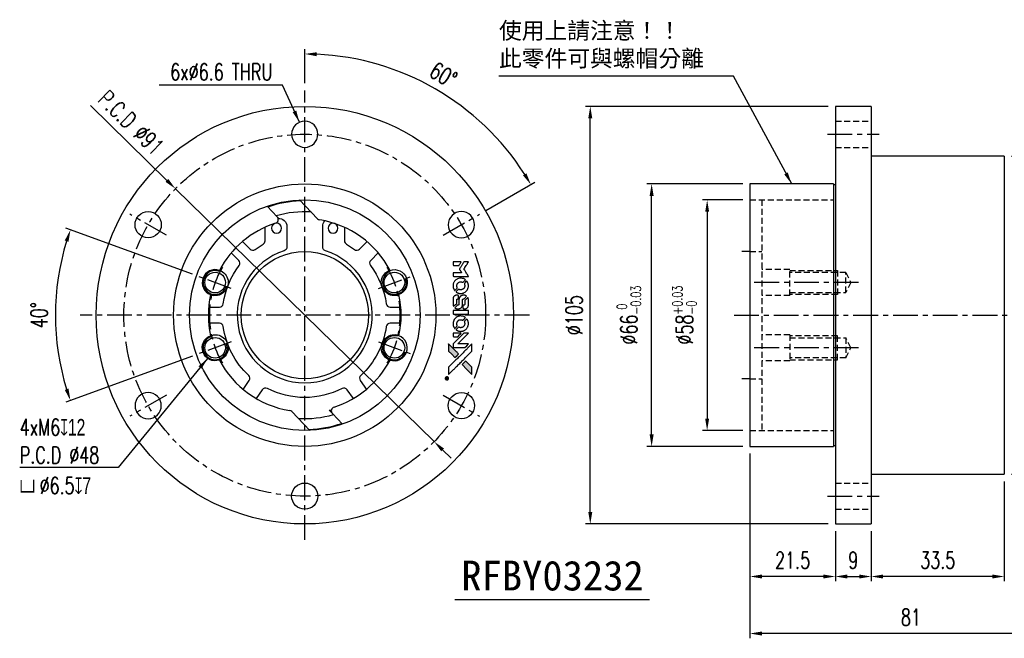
# Model space of a CAD drawing. Header units: millimetres. Extents: x -72 to 466, y -81 to 87.
# Tile 1 of 2: x -72 to 176, y -81 to 74. Entities that reach past the tile are written whole.
import ezdxf
from ezdxf.enums import TextEntityAlignment as Align

# ---------------------------------------------------------------- set-up
doc = ezdxf.new("R2010")
doc.units = ezdxf.units.MM
doc.linetypes.add('CENTER', pattern=[2, 1.25, -0.25, 0.25, -0.25])
doc.linetypes.add('DASHED', pattern=[0.75, 0.5, -0.25])
for name, color, linetype in [('CHA', 7, 'Continuous'), ('CL', 1, 'CENTER'), ('DIM', 4, 'Continuous'), ('HID', 2, 'DASHED'), ('OUT', 3, 'Continuous')]:
    doc.layers.add(name, color=color, linetype=linetype)
doc.styles.add('DIM-7', font='SIMPLEX.shx', dxfattribs={"width": 0.7, "bigfont": 'chineset.shx'})
doc.styles.add('T', font='kaiu.ttf')
doc.dimstyles.new('CNS', dxfattribs={"dimtxt": 3.5, "dimasz": 2.5, "dimexe": 1, "dimexo": 1.5, "dimgap": 0.09, "dimtad": 0, "dimdsep": 46, "dimtxsty": 'DIM-7', "dimcen": 0.09, "dimclrd": 1, "dimclre": 1, "dimclrt": 4, "dimadec": 0, "dimazin": 0, "dimtfac": 1, "dimtix": 1, "dimtmove": 2, "dimatfit": 3, "dimfxl": 1, "dimtvp": 0.971429, "dimtolj": 1, "dimarcsym": 0})

# ---------------------------------------------------------------- blocks, each defined once
blk = doc.blocks.new('*D0')
at = {"layer": 'DEFPOINTS', "color": 0}
for p in [(112, 29), (101.24, -29), (112, -29)]:
    blk.add_point(p, dxfattribs=at)
at = {"layer": 'DIM', "color": 0, "lineweight": -2}
for p, q in [((110.2, 29), (100.04, 29)), ((101.24, 26), (101.24, -26)), ((110.2, -29), (100.04, -29))]:
    blk.add_line(p, q, dxfattribs=at)
at = {"layer": 'DIM', "color": 0}
for points in [[(100.74, 26), (101.74, 26), (101.24, 29)], [(100.74, -26), (101.74, -26), (101.24, -29)]]:
    blk.add_solid(points, dxfattribs=at)
at = {"layer": 'DIM', "color": 0, "insert": (95.53, 0), "char_height": 4.2, "attachment_point": 5, "rotation": 90, "style": 'DIM-7'}
blk.add_mtext('\\A1;%%C58{\\H2.52;\\S+0.03^ -0;}', dxfattribs=at)
blk = doc.blocks.new('*D1')
at = {"layer": 'DEFPOINTS', "color": 0}
for p in [(87.27, 33), (112, 33), (112, -33)]:
    blk.add_point(p, dxfattribs=at)
at = {"layer": 'DIM', "color": 0, "lineweight": -2}
for p, q in [((110.2, 33), (86.07, 33)), ((87.27, -30), (87.27, 30)), ((110.2, -33), (86.07, -33))]:
    blk.add_line(p, q, dxfattribs=at)
at = {"layer": 'DIM', "color": 0}
for points in [[(86.77, 30), (87.77, 30), (87.27, 33)], [(86.77, -30), (87.77, -30), (87.27, -33)]]:
    blk.add_solid(points, dxfattribs=at)
at = {"layer": 'DIM', "color": 0, "insert": (81.56, 0), "char_height": 4.2, "attachment_point": 5, "rotation": 90, "style": 'DIM-7'}
blk.add_mtext('\\A1;%%C66{\\H2.52;\\S 0^ -0.03;}', dxfattribs=at)
blk = doc.blocks.new('*D2')
at = {"layer": 'DEFPOINTS', "color": 0}
for p in [(71.83, 52.5), (133.5, 52.5), (133.5, -52.5)]:
    blk.add_point(p, dxfattribs=at)
at = {"layer": 'DIM', "color": 0, "lineweight": -2}
for p, q in [((131.7, 52.5), (70.63, 52.5)), ((71.83, -49.5), (71.83, 49.5)), ((131.7, -52.5), (70.63, -52.5))]:
    blk.add_line(p, q, dxfattribs=at)
at = {"layer": 'DIM', "color": 0}
for points in [[(71.33, 49.5), (72.33, 49.5), (71.83, 52.5)], [(71.33, -49.5), (72.33, -49.5), (71.83, -52.5)]]:
    blk.add_solid(points, dxfattribs=at)
at = {"layer": 'DIM', "color": 0, "insert": (67.75, 0), "char_height": 4.2, "attachment_point": 5, "rotation": 90, "style": 'DIM-7'}
blk.add_mtext('\\A1;%%C105', dxfattribs=at)
blk = doc.blocks.new('*D3')
at = {"layer": 'DEFPOINTS', "color": 0}
for p in [(112, -33), (133.5, -52.5), (112, -65.71)]:
    blk.add_point(p, dxfattribs=at)
at = {"layer": 'DIM', "color": 0, "lineweight": -2}
for p, q in [((112, -34.8), (112, -66.91)), ((133.5, -54.3), (133.5, -66.91)), ((130.5, -65.71), (115, -65.71))]:
    blk.add_line(p, q, dxfattribs=at)
at = {"layer": 'DIM', "color": 0}
for points in [[(115, -65.21), (115, -66.21), (112, -65.71)], [(130.5, -65.21), (130.5, -66.21), (133.5, -65.71)]]:
    blk.add_solid(points, dxfattribs=at)
at = {"layer": 'DIM', "color": 0, "insert": (122.75, -61.63), "char_height": 4.2, "attachment_point": 5, "style": 'DIM-7'}
blk.add_mtext('\\A1;21.5', dxfattribs=at)
blk = doc.blocks.new('*D4')
at = {"layer": 'DEFPOINTS', "color": 0}
for p in [(133.5, -52.5), (142.5, -52.5), (142.5, -65.71)]:
    blk.add_point(p, dxfattribs=at)
at = {"layer": 'DIM', "color": 0, "lineweight": -2}
for p, q in [((133.5, -54.3), (133.5, -66.91)), ((142.5, -54.3), (142.5, -66.91)), ((136.5, -65.71), (139.5, -65.71))]:
    blk.add_line(p, q, dxfattribs=at)
at = {"layer": 'DIM', "color": 0}
for points in [[(136.5, -65.21), (136.5, -66.21), (133.5, -65.71)], [(139.5, -65.21), (139.5, -66.21), (142.5, -65.71)]]:
    blk.add_solid(points, dxfattribs=at)
at = {"layer": 'DIM', "color": 0, "insert": (138, -61.63), "char_height": 4.2, "attachment_point": 5, "style": 'DIM-7'}
blk.add_mtext('\\A1;9', dxfattribs=at)
blk = doc.blocks.new('*D5')
at = {"layer": 'DEFPOINTS', "color": 0}
for p in [(176, -40), (142.5, -52.5), (142.5, -65.71)]:
    blk.add_point(p, dxfattribs=at)
at = {"layer": 'DIM', "color": 0, "lineweight": -2}
for p, q in [((176, -41.8), (176, -66.91)), ((142.5, -54.3), (142.5, -66.91)), ((173, -65.71), (145.5, -65.71))]:
    blk.add_line(p, q, dxfattribs=at)
at = {"layer": 'DIM', "color": 0}
for points in [[(145.5, -65.21), (145.5, -66.21), (142.5, -65.71)], [(173, -65.21), (173, -66.21), (176, -65.71)]]:
    blk.add_solid(points, dxfattribs=at)
at = {"layer": 'DIM', "color": 0, "insert": (159.25, -61.63), "char_height": 4.2, "attachment_point": 5, "style": 'DIM-7'}
blk.add_mtext('\\A1;33.5', dxfattribs=at)
blk = doc.blocks.new('*D6')
at = {"layer": 'DEFPOINTS', "color": 0}
for p in [(193, -29), (112, -33), (112, -80.05)]:
    blk.add_point(p, dxfattribs=at)
at = {"layer": 'DIM', "color": 0, "lineweight": -2}
for p, q in [((193, -30.8), (193, -81.25)), ((112, -34.8), (112, -81.25)), ((190, -80.05), (115, -80.05))]:
    blk.add_line(p, q, dxfattribs=at)
at = {"layer": 'DIM', "color": 0}
for points in [[(115, -79.55), (115, -80.55), (112, -80.05)], [(190, -79.55), (190, -80.55), (193, -80.05)]]:
    blk.add_solid(points, dxfattribs=at)
at = {"layer": 'DIM', "color": 0, "insert": (152.5, -75.97), "char_height": 4.2, "attachment_point": 5, "style": 'DIM-7'}
blk.add_mtext('\\A1;81', dxfattribs=at)
blk = doc.blocks.new('*D8')
at = {"layer": 'DEFPOINTS', "color": 0}
for p in [(176, 40), (223.24, 40), (176, -40)]:
    blk.add_point(p, dxfattribs=at)
at = {"layer": 'DIM', "color": 0, "lineweight": -2}
for p, q in [((177.8, 40), (224.44, 40)), ((223.24, -37), (223.24, 37)), ((177.8, -40), (224.44, -40))]:
    blk.add_line(p, q, dxfattribs=at)
at = {"layer": 'DIM', "color": 0}
for points in [[(222.74, 37), (223.74, 37), (223.24, 40)], [(222.74, -37), (223.74, -37), (223.24, -40)]]:
    blk.add_solid(points, dxfattribs=at)
at = {"layer": 'DIM', "color": 0, "insert": (217.53, 0), "char_height": 4.2, "attachment_point": 5, "rotation": 90, "style": 'DIM-7'}
blk.add_mtext('\\A1;%%C80{\\H2.52;\\S 0^ -0.007;}', dxfattribs=at)
blk = doc.blocks.new('*D9')
at = {"layer": 'DEFPOINTS', "color": 0}
for p in [(-26.55, 9.66), (-62.32, 7.28), (-18.51, 6.74), (-18.51, -6.74), (-26.55, -9.66)]:
    blk.add_point(p, dxfattribs=at)
at = {"layer": 'DIM', "color": 0, "lineweight": -2}
for p, q in [((-28.24, 10.28), (-60.09, 21.87)), ((-28.24, -10.28), (-60.09, -21.87))]:
    blk.add_line(p, q, dxfattribs=at)
blk.add_arc((0, 0), 62.75, 162.7396, 197.2604, dxfattribs=at)
at = {"layer": 'DIM', "color": 0}
for points in [[(-60.39, 18.78), (-59.45, 18.46), (-58.96, 21.46)], [(-59.45, -18.46), (-60.39, -18.78), (-58.96, -21.46)]]:
    blk.add_solid(points, dxfattribs=at)
at = {"layer": 'DIM', "color": 0, "insert": (-66.83, 0), "char_height": 4.2, "attachment_point": 5, "rotation": 90, "style": 'DIM-7'}
blk.add_mtext('\\A1;40°', dxfattribs=at)
blk = doc.blocks.new('*D10')
at = {"layer": 'DEFPOINTS', "color": 0}
for p in [(0, 56.5), (42.22, 50.32), (43.99, 25.4), (34.81, 20.1), (0, -56.5)]:
    blk.add_point(p, dxfattribs=at)
at = {"layer": 'DIM', "color": 0, "lineweight": -2}
for p, q in [((0, 58.3), (0, 66.89)), ((45.55, 26.3), (57.92, 33.44))]:
    blk.add_line(p, q, dxfattribs=at)
blk.add_arc((0, 0), 65.69, 32.6171, 87.3829, dxfattribs=at)
at = {"layer": 'DIM', "color": 0}
for points in [[(2.99, 65.12), (3.01, 66.12), (0, 65.69)], [(55.75, 35.67), (54.9, 35.15), (56.89, 32.84)]]:
    blk.add_solid(points, dxfattribs=at)
at = {"layer": 'DIM', "color": 0, "insert": (34.88, 60.42), "char_height": 4.2, "attachment_point": 5, "rotation": 330, "style": 'DIM-7'}
blk.add_mtext('\\A1;60°', dxfattribs=at)
blk = doc.blocks.new('*D11')
at = {"layer": 'DEFPOINTS', "color": 0}
for p in [(-32.55, 31.8), (32.55, -31.8)]:
    blk.add_point(p, dxfattribs=at)
at = {"layer": 'DIM', "color": 0, "lineweight": -2}
for p, q in [((-53.94, 52.7), (-34.69, 33.89)), ((32.55, -31.8), (-32.55, 31.8)), ((34.69, -33.89), (36.84, -35.99))]:
    blk.add_line(p, q, dxfattribs=at)
at = {"layer": 'DIM', "color": 0}
for points in [[(-34.34, 34.25), (-35.04, 33.53), (-32.55, 31.8)], [(35.04, -33.53), (34.34, -34.25), (32.55, -31.8)]]:
    blk.add_solid(points, dxfattribs=at)
at = {"layer": 'DIM', "color": 0, "insert": (-43.71, 48.4), "char_height": 4.2, "attachment_point": 5, "rotation": 315.6679, "style": 'DIM-7'}
blk.add_mtext('\\A1;P.C.D ∅91', dxfattribs=at)
blk = doc.blocks.new('A$C4a83a9b0')
at = {"linetype": 'Continuous'}
h = blk.add_hatch(color=256, dxfattribs=at)
h.dxf.hatch_style = 1
h.paths.add_polyline_path([(3147, 747), (3045, 747), (2943, 747), (2856, 658, 0.000288), (2822, 624, 0.000479), (2794, 596, 0.000013), (2768, 570, 0.197177), (2768, 570, 0.197497), (2768, 569, 0.00004), (2783, 554, 0.000834), (2799, 538, 0.000506), (2818, 519), (2869, 468), (3008, 607)])
h.paths.add_polyline_path([(2670, 271), (2620, 321, 0.000476), (2601, 340, 0.000789), (2584, 357, 0.000035), (2569, 371, 0.19758), (2569, 372, 0.198396), (2569, 371, 0.000019), (2549, 351, 0.000582), (2526, 329, 0.000351), (2500, 303, 0.000108), (2389, 191, 0.000692), (2332, 134, 0.000077), (2294, 95, 0.197527), (2293, 94, 0.410182), (2294, 93, 0.000493), (2314, 93, 0.002424), (2343, 93, 0.000529), (2393, 93), (2493, 93), (2581, 182)])
for points in [[(0, 584), (0, 519), (18, 508, -0.000297), (29, 501, -0.000037), (52, 487, -0.000043), (80, 470, -0.000036), (111, 451, 0.000044), (140, 433, 0.000063), (166, 417, 0.000035), (188, 404, 0.0009), (194, 400), (203, 395), (214, 402, 0.001175), (221, 406, 0.000208), (233, 413, 0.000225), (247, 422, 0.000203), (262, 432, -0.000711), (276, 440, -0.001119), (288, 448, -0.000263), (299, 455, -0.04589), (300, 455, -0.519312), (301, 454, -0.001914), (302, 437, -0.003124), (302, 408, -0.000285), (302, 337), (302, 219), (343, 219, 0.001727), (373, 219, 0.025279), (383, 219, 0.073886), (390, 221, 0.07426), (395, 224, 0.03264), (396, 225, 0.01784), (398, 227, 0.017712), (399, 229, 0.026854), (400, 231), (403, 235), (403, 442), (403, 649), (401, 647, -0.004595), (399, 646, -0.00016), (393, 642, -0.000298), (385, 638, -0.000208), (377, 633, 0.000986), (352, 617, 0.00025), (312, 592, 0.000268), (270, 566, 0.000436), (234, 543, -0.002932), (222, 535, -0.004718), (212, 529, -0.001113), (203, 524, -0.227179), (202, 524, -0.045982), (201, 524, -0.000145), (188, 532, -0.000825), (175, 540, -0.000517), (159, 550, 0.000056), (104, 584, 0.000289), (74, 603, 0.000481), (51, 617, 0.000418), (28, 631), (0, 648)], [(494, 559, 0.064158), (468, 510, 0.06356), (455, 455, 0.064004), (456, 399, 0.066747), (471, 345, 0.04321), (489, 312, 0.044737), (513, 283, 0.044901), (541, 258, 0.044184), (573, 239, 0.026293), (598, 229, 0.033344), (621, 222, 0.033227), (646, 219, 0.025815), (673, 218, 0.023119), (698, 220, 0.031044), (721, 224, 0.031337), (743, 231, 0.024258), (766, 241, 0.015622), (774, 245, 0.008495), (784, 251, 0.008415), (793, 257, 0.020814), (799, 262), (802, 264), (772, 295, 0.002843), (748, 318, 0.033917), (739, 327, 0.087906), (732, 330, 0.073302), (723, 332, 0.022047), (719, 331, 0.026465), (715, 331, 0.022233), (711, 330, 0.009985), (706, 328, -0.039011), (686, 323, -0.044398), (666, 322, -0.045096), (647, 324, -0.04265), (628, 329, -0.071154), (601, 344, -0.068827), (579, 365, -0.068713), (564, 392, -0.070507), (557, 422, -0.028605), (557, 435, -0.031418), (558, 447, -0.031044), (560, 460, -0.02668), (564, 472, 0.038913), (567, 479, 0.043732), (568, 487, 0.047754), (567, 494, 0.075756), (566, 499, 0.07294), (564, 502, 0.003456), (556, 510, 0.005023), (546, 521, 0.002422), (532, 535, 0.000819), (520, 547, 0.001349), (510, 557, 0.0001), (500, 566, 0.205335), (500, 567, 0.219821), (500, 566, 0.002494), (498, 564, 0.007089), (496, 562, 0.004494)], [(646, 646, 0.024131), (627, 644, 0.022344), (609, 639, 0.021883), (590, 633, 0.020884), (572, 625, 0.010669), (562, 619, 0.010389), (552, 613, 0.010913), (543, 608, 0.022227), (536, 603), (534, 601), (566, 569, 0.002452), (579, 556, 0.003628), (590, 546, 0.001662), (600, 536, 0.070159), (602, 535, 0.047671), (604, 534, 0.018624), (607, 534, 0.017921), (610, 533, 0.018804), (613, 533, 0.018255), (617, 533, 0.041312), (620, 533, 0.037164), (623, 534, 0.012342), (627, 536, -0.015101), (638, 540, -0.035998), (646, 542, -0.033244), (655, 543, -0.011249), (669, 543, -0.004059), (679, 543, -0.019693), (685, 543, -0.027943), (690, 542, -0.014411), (696, 540, -0.033089), (711, 535, -0.033887), (724, 528, -0.034021), (737, 520, -0.033942), (748, 510, -0.02816), (758, 498, -0.035032), (766, 486, -0.035269), (772, 473, -0.029196), (777, 459, -0.037862), (780, 442, -0.043657), (780, 426, -0.043064), (778, 410, -0.035184), (772, 393, 0.033699), (770, 386, 0.052815), (769, 378, 0.059167), (769, 372, 0.058972), (771, 366, 0.059208), (774, 361, 0.021125), (780, 355, 0.008691), (790, 345, 0.000851), (814, 321, 0.001873), (826, 309, 0.013884), (832, 303, 0.022355), (836, 300, 0.341453), (837, 301, 0.073011), (841, 304, 0.004587), (848, 315, 0.00748), (855, 327, 0.016837), (860, 336, 0.028606), (870, 359, 0.031352), (877, 381, 0.031004), (881, 405, 0.0268), (882, 430, 0.026698), (881, 457, 0.03002), (877, 482, 0.030357), (869, 506, 0.028554), (859, 530, 0.062944), (830, 574, 0.062206), (790, 610, 0.062448), (743, 634, 0.064355), (692, 646, 0.017377), (682, 647, 0.008369), (669, 647, 0.008367), (656, 647, 0.01757)], [(953, 591, 0.023289), (946, 581, 0.026845), (941, 571, 0.026047), (937, 560, 0.019751), (933, 547, 0.013249), (932, 540, 0.025169), (931, 534, 0.016532), (931, 527, 0.002937), (931, 514, 0.003317), (931, 501, 0.011808), (931, 494, 0.01777), (931, 488, 0.021476), (932, 483, 0.04325), (939, 460, 0.045753), (950, 439, 0.04649), (965, 421, 0.047672), (982, 406, 0.025315), (989, 401, 0.015208), (998, 396, 0.01512), (1008, 392, 0.022488), (1017, 389, 0.027857), (1030, 385, 0.034138), (1043, 383, 0.014286), (1063, 383, 0.00124), (1113, 383, -0.00103), (1144, 382, -0.002552), (1166, 382, -0.001594), (1184, 382, -0.047676), (1188, 381, -0.085307), (1195, 378, -0.097789), (1201, 373, -0.085947), (1205, 366, -0.051339), (1207, 356, 0.014634), (1207, 352, 0.015028), (1208, 349, 0.014927), (1208, 346, 0.059415), (1209, 345, 0.070595), (1212, 341, 0.00028), (1247, 305, 0.000111), (1283, 268, 0.200239), (1285, 268, 0.268906), (1286, 268, 0.001866), (1291, 277, 0.007532), (1296, 286, 0.017818), (1299, 292, 0.013256), (1302, 299, 0.011636), (1304, 307, 0.011528), (1307, 315, 0.012303), (1309, 323, 0.0423), (1310, 335, 0.013657), (1311, 353, 0.013857), (1310, 371, 0.037428), (1308, 384, 0.014927), (1306, 393, 0.0122), (1303, 402, 0.012518), (1300, 410, 0.023062), (1297, 417, 0.065961), (1281, 441, 0.06055), (1258, 461, 0.059676), (1231, 475, 0.060497), (1202, 483, 0.025683), (1196, 483, 0.001528), (1177, 483, 0.002124), (1153, 483, 0.001173), (1123, 484, -0.000809), (1072, 484, -0.017164), (1057, 484, -0.063931), (1048, 486, -0.108429), (1043, 489, -0.052941), (1039, 493, -0.063675), (1037, 498, -0.050562), (1036, 503, -0.020337), (1035, 511, 0.009897), (1035, 515, 0.016482), (1034, 519, 0.019019), (1033, 522, 0.06043), (1033, 524, 0.076267), (1029, 529, 0.00054), (996, 562, 0.000307), (961, 596, 0.142594), (959, 597, 0.232419), (958, 597, 0.022995), (956, 596, 0.024627), (955, 594, 0.015407)], [(1047, 647, 0.018538), (1040, 646, 0.010695), (1032, 645, 0.01068), (1025, 643, 0.017678), (1018, 641, 0.013849), (1011, 638, 0.011814), (1004, 635, 0.004513), (997, 632, 0.290035), (996, 631, 0.196418), (996, 630, 0.000124), (1009, 618, 0.001477), (1022, 604, 0.000898), (1039, 587), (1082, 545), (1135, 544, -0.001471), (1175, 544, -0.028714), (1188, 543, -0.097073), (1195, 541, -0.084199), (1201, 536, -0.042698), (1204, 532, -0.053912), (1206, 528, -0.051004), (1207, 524, -0.032967), (1207, 518, 0.00807), (1207, 516, 0.003023), (1207, 512, 0.002994), (1207, 508, 0.003629), (1208, 504), (1208, 495), (1249, 495, 0.001618), (1269, 495, 0.005206), (1282, 495, 0.00535), (1291, 495, 0.060675), (1294, 496, 0.048484), (1296, 497, 0.02389), (1299, 498, 0.022812), (1301, 500, 0.02462), (1303, 502, 0.061781), (1307, 507, 0.080179), (1310, 512, 0.048561), (1311, 520, 0.010021), (1311, 534, 0.016602), (1310, 554, 0.031409), (1308, 569, 0.036474), (1305, 582, 0.03439), (1299, 595, 0.065928), (1285, 615, 0.069066), (1266, 631, 0.065697), (1243, 641, 0.051559), (1216, 646, 0.020904), (1202, 647, 0.000451), (1131, 647, 0.000419), (1060, 647, 0.022759)], [(1360, 433), (1361, 219), (1403, 219), (1445, 219), (1450, 222, 0.071429), (1454, 225, 0.054799), (1457, 229, 0.053585), (1460, 234, 0.060698), (1461, 239, 0.033975), (1462, 248, 0.000112), (1462, 357, 0.000726), (1462, 464, 0.001084), (1461, 557), (1461, 648), (1410, 648), (1360, 648)], [(1552, 559, 0.018008), (1546, 550, 0.009842), (1539, 538, 0.009807), (1532, 526, 0.015716), (1527, 515, 0.048467), (1515, 477, 0.045841), (1511, 436, 0.046006), (1513, 395, 0.049638), (1524, 357, 0.064819), (1550, 307, 0.06695), (1588, 266, 0.066691), (1636, 236, 0.063505), (1691, 220, 0.03135), (1705, 218, 0.010439), (1725, 218, 0.010391), (1746, 218, 0.032408), (1759, 220, 0.015696), (1776, 223, 0.018095), (1791, 227, 0.018551), (1805, 233, 0.018352), (1820, 239, 0.015568), (1829, 244, 0.009832), (1839, 250, 0.009795), (1849, 257, 0.023727), (1856, 262), (1859, 264), (1828, 295, 0.001528), (1811, 313, 0.010022), (1802, 322, 0.019586), (1796, 326, 0.061865), (1792, 329, 0.055054), (1785, 331, 0.061607), (1778, 332, 0.048725), (1771, 331, 0.020221), (1761, 328, -0.017722), (1750, 325, -0.02685), (1740, 323, -0.02759), (1730, 322, -0.020233), (1719, 322, -0.04793), (1699, 325, -0.048386), (1679, 332, -0.047866), (1661, 342, -0.044964), (1645, 356, -0.04333), (1631, 373, -0.050921), (1622, 391, -0.051473), (1616, 411, -0.0459), (1614, 432, -0.019014), (1614, 442, -0.024114), (1616, 451, -0.025081), (1618, 460, -0.023892), (1620, 469, 0.008624), (1623, 475, 0.026486), (1624, 480, 0.035074), (1625, 484, 0.02756), (1625, 489, 0.087163), (1624, 496, 0.073291), (1620, 503, 0.028074), (1611, 512, 0.002594), (1589, 535), (1557, 567)], [(1702, 646, 0.023681), (1684, 644, 0.022402), (1666, 639, 0.021929), (1649, 633, 0.020503), (1631, 625, 0.013745), (1621, 620, 0.009767), (1610, 614, 0.009658), (1601, 607, 0.027804), (1594, 602), (1592, 600), (1623, 569, 0.002053), (1638, 554, 0.006738), (1649, 544, 0.007826), (1656, 538, 0.063909), (1659, 535, 0.061532), (1665, 533, 0.068674), (1671, 533, 0.052072), (1678, 534, 0.019648), (1687, 537, -0.018366), (1698, 540, -0.0288), (1708, 542, -0.029061), (1718, 543, -0.019155), (1730, 543, -0.053809), (1755, 540, -0.058833), (1778, 531, -0.058566), (1799, 516, -0.052525), (1816, 498, -0.044733), (1826, 481, -0.040573), (1833, 463, -0.041123), (1837, 445, -0.04951), (1838, 427, -0.017369), (1837, 418, -0.024255), (1835, 411, -0.023787), (1833, 403, -0.015798), (1830, 395, 0.010631), (1828, 390, 0.033653), (1827, 386, 0.037806), (1827, 383, 0.016307), (1827, 378, 0.068179), (1828, 369, 0.095747), (1831, 362, 0.033418), (1840, 352, 0.002133), (1867, 325, 0.001452), (1883, 310, 0.012393), (1890, 304, 0.020479), (1894, 301, 0.344362), (1896, 301, 0.074287), (1899, 304, 0.005454), (1906, 316, 0.008391), (1914, 328, 0.017097), (1919, 338, 0.027375), (1928, 358, 0.02835), (1934, 379, 0.027723), (1938, 401, 0.023913), (1940, 425, 0.027047), (1939, 453, 0.031685), (1935, 479, 0.032425), (1928, 504, 0.031013), (1918, 528, 0.037914), (1901, 557, 0.040153), (1880, 583, 0.039834), (1855, 604, 0.036173), (1826, 623, 0.040752), (1798, 635, 0.035885), (1766, 644, 0.035491), (1734, 647, 0.037615)], [(1990, 585), (1990, 520), (2141, 369), (2292, 219), (2334, 219, 0.0008), (2360, 219, 0.010795), (2370, 219, 0.030495), (2376, 220, 0.080372), (2380, 221, 0.03816), (2383, 224, 0.041799), (2386, 226, 0.042486), (2389, 229, 0.042078), (2391, 233, 0.099276), (2392, 238, 0.003302), (2392, 259, 0.002586), (2392, 296, 0.000204), (2392, 393), (2392, 549), (2342, 599), (2292, 649), (2291, 499), (2291, 349), (2143, 498, 0.000253), (2086, 554, 0.000412), (2038, 603, 0.000041), (1995, 646, 0.041338), (1993, 648), (1990, 650)], [(2413, 624, -0.000056), (2473, 563, -0.000021), (2559, 478, -0.000021), (2652, 385, -0.000025), (2739, 297), (2943, 93), (3044, 93), (3145, 93), (3009, 230, 0.000274), (2943, 296, 0.000123), (2857, 383, 0.000121), (2766, 475, 0.000165), (2683, 557), (2494, 747), (2392, 747), (2291, 747)], [(2856, 658, 0.000288), (2822, 624, 0.000479), (2794, 596, 0.000013), (2768, 570, 0.197177), (2768, 570, 0.197497), (2768, 569, 0.00004), (2783, 554, 0.000836), (2799, 538, 0.000505), (2818, 519), (2869, 468), (3008, 607), (3147, 747), (3045, 747), (2943, 747)], [(0, 333), (0, 219), (42, 219, 0.000842), (68, 219, 0.010591), (78, 219, 0.028995), (84, 219, 0.069543), (87, 221, 0.051063), (91, 223, 0.039932), (95, 226, 0.039414), (98, 230, 0.045845), (100, 233, 0.094811), (101, 237, 0.007124), (101, 249, 0.004713), (101, 268, 0.000534), (101, 311), (101, 385), (91, 391, 0.000828), (60, 410, 0.000879), (31, 428, 0.000048), (1, 446, 0.137596), (0, 447, 0.413028), (0, 446, 0.000016), (0, 413, 0.000623), (0, 376, 0.000374)], [(947, 370, 0.065483), (942, 367, 0.053271), (938, 363, 0.052018), (934, 359, 0.0556), (931, 353, 0.036839), (930, 350, 0.026922), (930, 346, 0.016905), (930, 340, 0.004317), (930, 332, 0.016369), (930, 313, 0.029936), (932, 298, 0.03418), (936, 285, 0.031327), (941, 272, 0.046935), (951, 256, 0.054053), (963, 243, 0.053701), (977, 233, 0.045364), (995, 225, 0.032479), (1010, 221, 0.03386), (1025, 219, 0.013578), (1050, 219, 0.001155), (1113, 219, 0.000413), (1166, 219, 0.005008), (1187, 219, 0.013199), (1199, 220, 0.033956), (1207, 221, 0.013909), (1216, 223, 0.010864), (1225, 226, 0.010938), (1234, 229, 0.028702), (1239, 232), (1244, 234), (1201, 278), (1158, 322), (1107, 322, -0.001504), (1085, 322, -0.00328), (1069, 322, -0.001901), (1056, 322, -0.061333), (1053, 323, -0.063621), (1048, 324, -0.048633), (1044, 327, -0.046769), (1040, 331, -0.047961), (1038, 336, -0.02678), (1036, 340, -0.050957), (1035, 343, -0.029398), (1035, 347, -0.00401), (1034, 357), (1034, 372), (993, 372, 0.001061), (969, 371, 0.009147), (958, 371, 0.020721), (952, 371, 0.051619)], [(1990, 332), (1990, 218), (2032, 219), (2075, 219), (2080, 222, 0.03146), (2082, 224, 0.026444), (2084, 226, 0.026444), (2086, 228, 0.031457), (2087, 230), (2091, 235), (2091, 291), (2091, 347), (2041, 396, 0.000745), (2022, 415, 0.001228), (2006, 431, 0.000087), (1991, 445, 0.195134), (1991, 446, 0.412117), (1990, 445, 0.000048), (1990, 412, 0.00109), (1990, 376, 0.000653)], [(2500, 303, 0.000108), (2389, 191, 0.000692), (2332, 134, 0.000077), (2294, 95, 0.197527), (2293, 94, 0.410182), (2294, 93, 0.000493), (2314, 93, 0.002424), (2343, 93, 0.000529), (2393, 93), (2493, 93), (2581, 182), (2670, 271), (2620, 321, 0.000476), (2601, 340, 0.000789), (2584, 357, 0.000035), (2569, 371, 0.19758), (2569, 372, 0.198396), (2569, 371, 0.000019), (2549, 351, 0.000582), (2526, 329, 0.000351)], [(3243, 89, 0.082374), (3230, 83, 0.083404), (3220, 73, 0.082663), (3213, 60, 0.07897), (3211, 46, 0.084941), (3214, 30, 0.08953), (3222, 16, 0.090743), (3234, 6, 0.090193), (3249, 1, 0.10067), (3266, 1, 0.099454), (3281, 9, 0.097736), (3293, 22, 0.09365), (3299, 38, 0.07584), (3299, 51, 0.068415), (3296, 64, 0.068328), (3289, 75, 0.075277), (3279, 83, 0.059367), (3271, 88, 0.048986), (3262, 90, 0.048519), (3252, 90, 0.055347)], [(3237, 45), (3237, 20), (3240, 20), (3243, 20), (3243, 30), (3244, 41), (3250, 41), (3256, 42), (3260, 35, -0.003356), (3262, 32, -0.002757), (3264, 29, -0.002784), (3266, 26, -0.007382), (3267, 24, 0.019487), (3269, 21, 0.098302), (3270, 20, 0.116932), (3271, 20, 0.032798), (3273, 20), (3277, 20), (3274, 24, 0.005748), (3273, 27, 0.002522), (3271, 30, 0.002495), (3269, 33, 0.00334), (3267, 36), (3263, 42), (3267, 44, 0.066516), (3270, 46, 0.085926), (3272, 49, 0.082934), (3274, 53, 0.05747), (3274, 57, 0.023576), (3273, 60, 0.043538), (3273, 62, 0.050891), (3272, 64, 0.049897), (3271, 65, 0.067884), (3268, 68, 0.077412), (3264, 70, 0.049266), (3258, 70, 0.012208), (3250, 71), (3237, 71)], [(3264, 62, -0.120545), (3266, 60, -0.09136), (3267, 57, -0.087576), (3267, 53, -0.098026), (3265, 50, -0.079907), (3264, 49, -0.087697), (3262, 48, -0.041371), (3259, 48, -0.005557), (3253, 48), (3243, 47), (3243, 56), (3243, 65), (3252, 65, -0.007471), (3258, 64, -0.035301), (3261, 64, -0.060486), (3263, 64, -0.063546)]]:
    blk.add_lwpolyline(points, format="xyb", close=True)
blk = doc.blocks.new('A$C9323e3cd')
at = {"xscale": 0.006, "yscale": 0.006, "zscale": 0.006, "rotation": 90}
blk.add_blockref('A$C4a83a9b0', (4.48, 0), dxfattribs=at)

msp = doc.modelspace()

# ---------------------------------------------------------------- linework, layer by layer
at = {"layer": 'CL', "color": 7, "ltscale": 5}
for p, q in [((0, -56.5), (0, 56.5)), ((131.502, 45.5), (144.502, 45.5)), ((-34.814, 20.1), (-43.994, 25.4)), ((34.814, 20.1), (43.994, 25.4)), ((-18.512, 6.738), (-26.546, 9.662)), ((18.512, 6.738), (26.546, 9.662)), ((139.352, 8.208), (113.002, 8.208)), ((56.5, 0), (-56.5, 0)), ((108.002, 0), (199.714, 0)), ((-18.512, -6.738), (-26.546, -9.662)), ((18.512, -6.738), (26.546, -9.662)), ((139.352, -8.208), (113.002, -8.208)), ((-34.814, -20.1), (-43.994, -25.4)), ((34.814, -20.1), (43.994, -25.4)), ((131.502, -45.5), (144.502, -45.5))]:
    msp.add_line(p, q, dxfattribs=at)
msp.add_circle((0, 0), 45.5, dxfattribs=at)
for start, end in [(149.72829, 210.27171), (329.72829, 30.27171)]:
    msp.add_arc((0, 0), 24, start, end, dxfattribs=at)
at = {"layer": 'DIM', "color": 7}
msp.add_line((37.755, -71.493), (86.69, -71.493), dxfattribs=at)
for centre, start, end in [((-22.553, 8.208), 66.41668, 340), ((22.553, 8.208), 113.58332, 20), ((-22.553, -8.208), 106.41668, 20), ((22.553, -8.208), 75, 340)]:
    msp.add_arc(centre, 3, start, end, dxfattribs=at)
at = {"layer": 'HID', "color": 7, "ltscale": 3}
for p, q in [((133.502, 48.8), (142.502, 48.8)), ((133.502, 42.2), (142.502, 42.2)), ((112.002, 29), (133.002, 29)), ((115.002, 29), (115.002, -29)), ((112.002, 16), (115.002, 16)), ((122.002, 11.458), (115.002, 11.458)), ((122.002, 4.958), (122.002, 11.458)), ((122.002, 11.208), (134.002, 11.208)), ((136.102, 10.708), (122.002, 10.708)), ((134.002, 11.208), (134.002, 5.208)), ((136.102, 10.708), (137.352, 8.208)), ((136.102, 5.708), (136.102, 10.708)), ((137.352, 8.208), (136.102, 5.708)), ((122.002, 4.958), (115.002, 4.958)), ((122.002, 5.708), (136.102, 5.708)), ((134.002, 5.208), (122.002, 5.208)), ((122.002, -4.958), (115.002, -4.958)), ((122.002, -4.958), (122.002, -11.458)), ((134.002, -5.208), (122.002, -5.208)), ((122.002, -5.708), (136.102, -5.708)), ((134.002, -11.208), (134.002, -5.208)), ((137.352, -8.208), (136.102, -5.708)), ((136.102, -5.708), (136.102, -10.708)), ((136.102, -10.708), (137.352, -8.208)), ((122.002, -11.458), (115.002, -11.458)), ((136.102, -10.708), (122.002, -10.708)), ((122.002, -11.208), (134.002, -11.208)), ((112.002, -16), (115.002, -16)), ((112.002, -29), (133.002, -29)), ((133.502, -42.2), (142.502, -42.2)), ((133.502, -48.8), (142.502, -48.8))]:
    msp.add_line(p, q, dxfattribs=at)
at = {"layer": 'OUT', "color": 7}
for p, q in [((142.502, 52.5), (133.502, 52.5)), ((133.502, 52.5), (133.502, 0)), ((142.502, 52.5), (142.502, 0)), ((176.002, 40), (142.502, 40)), ((176.002, 40), (176.002, 0)), ((133.002, 33), (112.002, 33)), ((112.002, 33), (112.002, 0)), ((133.002, 33), (133.002, 0)), ((133.502, 32.75), (133.002, 32.75)), ((-6.957, 24.747), (-9.503, 27.399)), ((-1.308, 28.971), (3.23, 24.246)), ((-6.957, 24.747), (-6.549, 24.322)), ((-4.5, 22.323), (-4.5, 17.139)), ((4.5, 17.139), (4.5, 22.323)), ((-10, 18.705), (-10, 22.092)), ((10, 22.092), (10, 18.705)), ((-15.675, 18.503), (-13.783, 16.611)), ((13.783, 16.611), (15.675, 18.503)), ((-16.611, 13.783), (-18.503, 15.675)), ((18.503, 15.675), (16.611, 13.783)), ((112.002, 16), (110.002, 16)), ((-24.167, 2), (-21.492, 2)), ((21.492, 2), (24.167, 2)), ((112.002, 0), (112.002, -33)), ((133.002, 0), (133.002, -33)), ((133.502, 0), (133.502, -52.5)), ((142.502, 0), (142.502, -52.5)), ((176.002, 0), (176.002, -40)), ((-21.492, -2), (-24.167, -2)), ((24.167, -2), (21.492, -2)), ((-15.5, -18.65), (-13.965, -16.458)), ((13.965, -16.458), (15.5, -18.65)), ((112.002, -16), (110.002, -16)), ((-10.689, -18.752), (-12.224, -20.944)), ((12.224, -20.944), (10.689, -18.752)), ((-3.23, -24.246), (1.308, -28.971)), ((6.957, -24.747), (6.162, -23.919)), ((9.503, -27.399), (6.957, -24.747)), ((112.002, -33), (133.002, -33)), ((133.002, -32.75), (133.502, -32.75)), ((142.502, -40), (176.002, -40)), ((133.502, -52.5), (142.502, -52.5))]:
    msp.add_line(p, q, dxfattribs=at)
for centre, radius in [((0, 0), 52.5), ((0, 0), 33), ((0, 0), 29), ((-39.404, 22.75), 3.3), ((0, 0), 16), ((-22.553, 8.208), 2.6), ((22.553, 8.208), 2.6), ((-22.553, -8.208), 2.6), ((22.553, -8.208), 2.6), ((39.404, -22.75), 3.3), ((0, -45.5), 3.3)]:
    msp.add_circle(centre, radius, dxfattribs=at)
at = {"layer": 'OUT', "color": 7, "extrusion": (0, 0, -1)}
for centre, radius in [((0, 45.5), 3.3), ((-39.404, 22.75), 3.3), ((7.107, 21.874), 1.25), ((-7.107, 21.874), 1.25), ((39.404, -22.75), 3.3)]:
    msp.add_circle(centre, radius, dxfattribs=at)
at = {"layer": 'OUT', "color": 7}
for centre, radius, start, end in [((0, 0), 28.75, 92.14569, 108.90012), ((0, 0), 26, 86.48888, 106.04726), ((0, 0), 24.25, 107.70286, 152.29837), ((-7.678, 24.054), 1, 287.70286, 43.8439), ((3.951, 24.939), 1, 223.8439, 260.99763), ((0, 0), 24.25, 27.70163, 80.99763), ((-11, 18.705), 1, 300.45839, 360), ((11, 18.705), 1, 180, 239.54161), ((0, 0), 17, 107.79159, 72.20841), ((-13.076, 17.318), 1, 225, 307.05347), ((13.076, 17.318), 1, 232.94653, 315), ((-17.318, 13.076), 1, 322.94653, 45), ((17.318, 13.076), 1, 135, 217.05347), ((-22.553, 8.208), 3.25, 70.55093, 249.44907), ((-22.553, 8.208), 3.25, 56.61413, 70.55095), ((-19.664, 12.592), 2, 236.61413, 246.74709), ((19.664, 12.592), 2, 293.25291, 303.38587), ((0, 0), 24.25, 167.70163, 192.29837), ((-22.553, 8.208), 3.25, 249.44905, 263.38587), ((-23.157, 2.993), 2, 73.25291, 83.38587), ((23.157, 2.993), 2, 96.61413, 106.74709), ((0, 0), 24.25, 347.70163, 12.29837), ((-21.492, 3), 1, 270, 352.05347), ((21.492, 3), 1, 187.94653, 270), ((-21.492, -3), 1, 7.94653, 90), ((21.492, -3), 1, 90, 172.05347), ((-23.157, -2.993), 2, 276.61413, 286.74709), ((23.157, -2.993), 2, 253.25291, 263.38587), ((22.553, -8.208), 3.25, 250.55093, 69.44907), ((22.553, -8.208), 3.25, 69.44905, 83.38587), ((0, 0), 24.25, 207.70163, 260.99763), ((-19.664, -12.592), 2, 113.25291, 123.38587), ((0, 0), 24.25, 287.70286, 332.29837), ((19.664, -12.592), 2, 56.61413, 66.74709), ((22.553, -8.208), 3.25, 236.61413, 250.55095), ((-14.785, -15.884), 1, 325, 47.05347), ((14.785, -15.884), 1, 132.94653, 215), ((-9.87, -19.326), 1, 62.94653, 145), ((9.87, -19.326), 1, 35, 117.05347), ((-3.951, -24.939), 1, 43.8439, 80.99763), ((0, 0), 24.7, 284.44555, 285.78693), ((7.678, -24.054), 1, 107.70286, 223.8439), ((0, 0), 26, 266.48888, 286.04726), ((0, 0), 28.75, 272.14569, 288.90012)]:
    msp.add_arc(centre, radius, start, end, dxfattribs=at)
at = {"layer": 'OUT', "color": 7, "extrusion": (0, 0, -1)}
for centre, radius, start, end in [((6.5, 22.323), 2, 83.92415, 180), ((-6.5, 22.323), 2, 0, 44.12385), ((0, 0), 20.7, 52.94653, 59.54161), ((0, 0), 20.7, 120.45839, 127.05347), ((5.5, 17.139), 1, 180, 252.20841), ((-5.5, 17.139), 1, 287.79159, 0), ((0, 0), 20.7, 7.94653, 37.05347), ((0, 0), 20.7, 142.94653, 172.05347), ((22.553, 8.208), 3.3, 109.57777, 290.42222), ((-22.553, 8.208), 3.3, 249.57777, 70.42222), ((-22.553, 8.208), 3.25, 56.61413, 70.55065), ((-22.553, 8.208), 3.25, 70.55093, 249.44907), ((-22.553, 8.208), 3.25, 249.44905, 263.38587), ((22.553, -8.208), 3.3, 69.57777, 250.42222), ((0, 0), 20.7, 312.94653, 352.05347), ((0, 0), 20.7, 187.94653, 227.05347), ((-22.553, -8.208), 3.3, 289.57777, 110.42222), ((22.553, -8.208), 3.25, 250.55093, 69.44907), ((22.553, -8.208), 3.25, 69.44905, 83.38587), ((22.553, -8.208), 3.25, 236.61413, 250.55095), ((0, 0), 20.7, 242.94653, 297.05347), ((0, 0), 25, 254.50523, 255.1678)]:
    msp.add_arc(centre, radius, start, end, dxfattribs=at)

# ---------------------------------------------------------------- block references
at = {"layer": 'CHA', "color": 7, "xscale": 1.5, "yscale": 1.5, "zscale": 1.5, "rotation": 180}
msp.add_blockref('A$C9323e3cd', (42.068, 13.395), dxfattribs=at)

# ---------------------------------------------------------------- texts
at = {"layer": 'CHA', "color": 7, "style": 'T'}
msp.add_text('RFBY03232', height=7.5, dxfattribs=at).set_placement((62.328, -65.533), align=Align.MIDDLE)
at = {"layer": 'DIM', "color": 7, "char_height": 4.2, "style": 'DIM-7'}
for s, insert, attachment_point in [('{\\fPMingLiU|b0|i0|c136|p18;\\W1;使用上請注意！！\\P此零件可與螺帽分離}', (48.853, 73.674), 1), ('6x%%C6.6 {\\A1;THRU}', (-8.152, 59.06), 9), ('4xM6{\\Fgdt|c136;x12\\P}P.C.D %%C48', (-71.729, -26.09), 1), ('{\\Fgdt|c136;v }%%C6.5{\\Fgdt|c136;x7}', (-71.729, -40.754), 1)]:
    msp.add_mtext(s, dxfattribs=dict(at, insert=insert, attachment_point=attachment_point))

# ---------------------------------------------------------------- dimensions: what is measured, and where the dimension line sits
at = {"layer": 'DIM', "color": 7}
for base, line1, line2, picture, middle in [((42.222, 50.318), ((34.814, 20.1), (43.994, 25.4)), ((0, -56.5), (0, 56.5)), '*D10', (34.883, 60.419)), ((-62.323, 7.284), ((-18.512, -6.738), (-26.546, -9.662)), ((-18.512, 6.738), (-26.546, 9.662)), '*D9', (-66.827, 0))]:
    dim = msp.add_angular_dim_2l(base=base, line1=line1, line2=line2, dimstyle='CNS', override={"dimscale": 1.2, "dimclrd": 0, "dimclre": 0, "dimclrt": 0}, dxfattribs=at)
    dim.commit()
    dim.dimension.update_dxf_attribs({"geometry": picture, "text_midpoint": middle})
dim = msp.add_diameter_dim_2p(p1=(32.546, -31.796), p2=(-32.546, 31.796), text='P.C.D <>', dimstyle='CNS', override={"dimscale": 1.2, "dimclrd": 0, "dimclre": 0, "dimclrt": 0, "dimtmove": 0}, dxfattribs=at)
dim.commit()
dim.dimension.update_dxf_attribs({"geometry": '*D11', "text_midpoint": (-46.557, 45.484), "dimtype": 163})
for base, p1, p2, override, picture, middle in [((71.825, 52.5), (133.502, -52.5), (133.502, 52.5), {"dimscale": 1.2, "dimclrd": 0, "dimclre": 0, "dimclrt": 0}, '*D2', (67.745, 0)), ((223.238, 40), (176.002, -40), (176.002, 40), {"dimscale": 1.2, "dimclrd": 0, "dimclre": 0, "dimclrt": 0, "dimtol": 1, "dimtm": 0.007, "dimtfac": 0.6, "dimtdec": 3}, '*D8', (217.526, 0)), ((87.268, 33), (112.002, -33), (112.002, 33), {"dimscale": 1.2, "dimclrd": 0, "dimclre": 0, "dimclrt": 0, "dimtol": 1, "dimtm": 0.03, "dimtfac": 0.6}, '*D1', (81.556, 0)), ((101.242, -29), (112.002, 29), (112.002, -29), {"dimscale": 1.2, "dimse1": 0, "dimsd1": 0, "dimclrd": 0, "dimclre": 0, "dimclrt": 0, "dimtol": 1, "dimtp": 0.03, "dimtm": 1e-09, "dimtfac": 0.6}, '*D0', (95.53, 0))]:
    dim = msp.add_linear_dim(base=base, p1=p1, p2=p2, angle=90, text='%%C<>', dimstyle='CNS', override=override, dxfattribs=at)
    dim.commit()
    dim.dimension.update_dxf_attribs({"geometry": picture, "text_midpoint": middle})
for base, p1, p2, picture, middle in [((112.002, -80.046), (193.002, -29), (112.002, -33), '*D6', (152.502, -75.966)), ((112.002, -65.713), (133.502, -52.5), (112.002, -33), '*D3', (122.752, -61.633)), ((142.502, -65.713), (176.002, -40), (142.502, -52.5), '*D5', (159.252, -61.633)), ((142.502, -65.713), (133.502, -52.5), (142.502, -52.5), '*D4', (138.002, -61.633))]:
    dim = msp.add_linear_dim(base=base, p1=p1, p2=p2, dimstyle='CNS', override={"dimscale": 1.2, "dimclrd": 0, "dimclre": 0, "dimclrt": 0}, dxfattribs=at)
    dim.commit()
    dim.dimension.update_dxf_attribs({"geometry": picture, "text_midpoint": middle})

# ---------------------------------------------------------------- leaders
at = {"layer": 'DIM', "color": 7, "annotation_type": 0, "has_hookline": 1, "hookline_direction": 1}
for points, text_width in [([(122.502, 33), (107.874, 60.125), (104.874, 60.125)], 55.913), ([(-1.357, 48.508), (-5.57, 57.848), (-8.57, 57.848)], 28), ([(-24.447, -10.85), (-46.921, -38.324), (-49.921, -38.324)], 21.7)]:
    msp.add_leader(points, dimstyle='CNS', override={"dimscale": 1.2, "dimgap": 0.09, "dimtad": 1, "dimclrd": 0, "dimclre": 4}, dxfattribs=dict(at, text_width=text_width))

doc.saveas('drawing.dxf')
